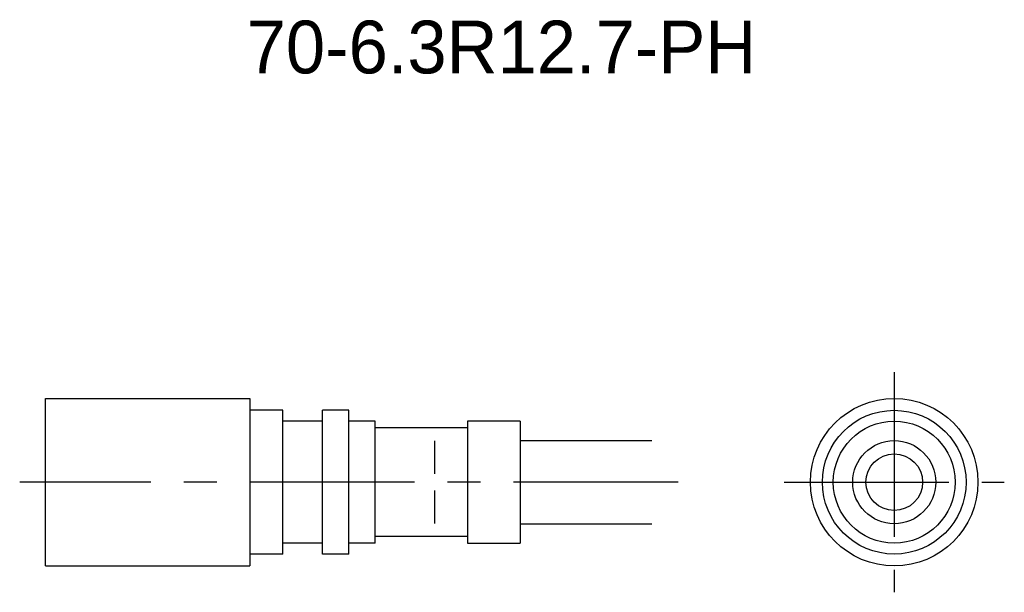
# Model space of a CAD drawing. Extents: x -44.5 to 30.2, y -32.1 to 11.4.
import ezdxf
from ezdxf.enums import TextEntityAlignment as Align

# ---------------------------------------------------------------- set-up
doc = ezdxf.new("R2010")
doc.units = 0
doc.header["$LTSCALE"] = 10
doc.linetypes.add('CENTER', pattern=[2, 1.25, -0.25, 0.25, -0.25])
doc.linetypes.add('HIDDEN', pattern=[0.375, 0.25, -0.125])
doc.layers.get('0').update_dxf_attribs({"linetype": 'CONTINUOUS'})
for name, color, linetype in [('HOJO', 4, 'CONTINUOUS'), ('L-CENTER', 1, 'CENTER'), ('L-HIDDEN', 3, 'HIDDEN')]:
    doc.layers.add(name, color=color, linetype=linetype)

msp = doc.modelspace()

# ---------------------------------------------------------------- linework, layer by layer
for p, q in [((-42.531, -30.059), (-42.531, -17.359)), ((-42.531, -17.359), (-27.031, -17.359)), ((-27.031, -17.359), (-27.031, -30.059)), ((-24.531, -18.259), (-27.031, -18.259)), ((-24.531, -29.159), (-24.531, -18.259)), ((-21.531, -29.159), (-21.531, -18.259)), ((-19.531, -18.259), (-21.531, -18.259)), ((-19.531, -29.159), (-19.531, -18.259)), ((-21.531, -19.084), (-24.531, -19.084)), ((-17.531, -19.084), (-19.531, -19.084)), ((-17.531, -28.334), (-17.531, -19.084)), ((-10.531, -19.084), (-10.531, -28.334)), ((-6.531, -19.084), (-10.531, -19.084)), ((-6.531, -19.084), (-6.531, -28.334)), ((-10.531, -19.584), (-17.531, -19.584)), ((-21.531, -28.334), (-24.531, -28.334)), ((-17.531, -28.334), (-19.531, -28.334)), ((-10.531, -27.834), (-17.531, -27.834)), ((-10.531, -28.334), (-6.531, -28.334)), ((-24.531, -29.159), (-27.031, -29.159)), ((-19.531, -29.159), (-21.531, -29.159)), ((-42.531, -30.059), (-27.031, -30.059))]:
    msp.add_line(p, q)
for radius in [6.35, 5.45, 4.625, 3.15, 2.15]:
    msp.add_circle((21.846, -23.709), radius)
at = {"layer": 'HOJO'}
for p, q in [((-6.531, -20.559), (3.469, -20.559)), ((-6.531, -26.859), (3.469, -26.859))]:
    msp.add_line(p, q, dxfattribs=at)
at = {"layer": 'L-CENTER'}
for p, q in [((21.846, -15.359), (21.846, -32.059)), ((5.469, -23.709), (-44.491, -23.709)), ((13.496, -23.709), (30.196, -23.709))]:
    msp.add_line(p, q, dxfattribs=at)
at = {"layer": 'L-HIDDEN'}
msp.add_line((-13.031, -20.584), (-13.031, -26.834), dxfattribs=at)

# ---------------------------------------------------------------- texts
at = {"layer": 'HOJO'}
msp.add_text('70-6.3R12.7-PH', height=4, dxfattribs=at).set_placement((-7.948, 7.291), align=Align.CENTER)

doc.saveas('drawing.dxf')
